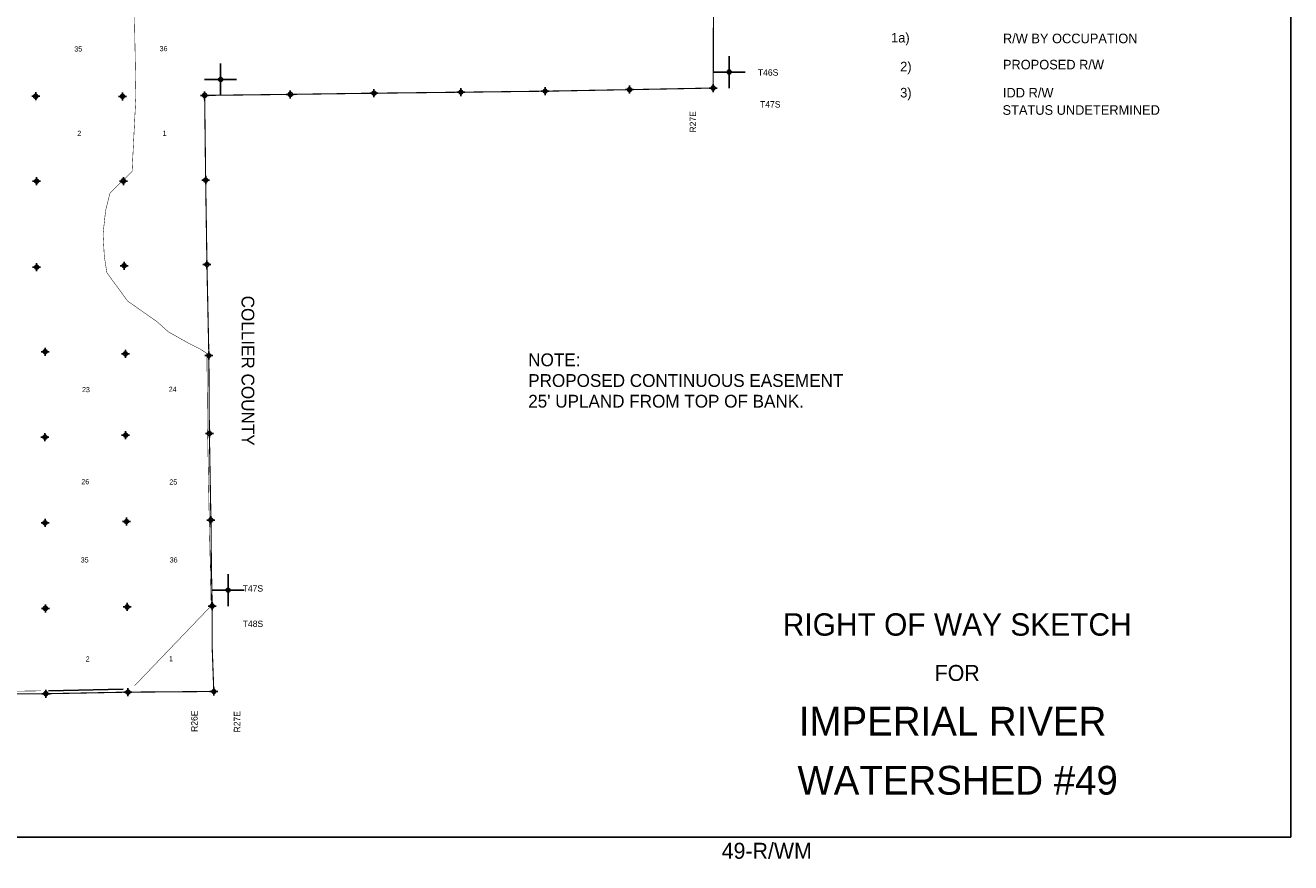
# Model space of a CAD drawing. Extents: x 192051 to 352051, y 711014 to 817615.
# Tile 6 of 8: x 272811 to 352051, y 711014 to 763438. Entities that reach past the tile are written whole.
import ezdxf
from ezdxf.enums import TextEntityAlignment as Align

# ---------------------------------------------------------------- set-up
doc = ezdxf.new("R2010")
doc.units = 0
doc.header["$LTSCALE"] = 800
doc.header["$PDMODE"] = 34
doc.header["$PDSIZE"] = 250
doc.linetypes.add('PHANTOM', pattern=[0])
doc.layers.get('0').update_dxf_attribs({"linetype": 'CONTINUOUS'})
for name, color, linetype in [('BORDER', 1, 'CONTINUOUS'), ('COUNTY', 15, 'PHANTOM'), ('SEC', 2, 'CONTINUOUS'), ('TEXT', 7, 'CONTINUOUS'), ('WSHEDS', 3, 'CONTINUOUS')]:
    doc.layers.add(name, color=color, linetype=linetype)

# ---------------------------------------------------------------- blocks, each defined once
blk = doc.blocks.new('TICK')
at = {"color": 0}
for points in [[(500, 0), (500, 1000)], [(0, 500), (1000, 500)]]:
    blk.add_lwpolyline(points, dxfattribs=at)
blk.add_point((500, 500), dxfattribs=at)
blk = doc.blocks.new('TEMPRW')
at = {"layer": 'TEXT', "color": 0}
for s, height, p in [('RIGHT OF WAY SKETCH', 840, (0, 1699.918276)), ('FOR', 600, (0, 0))]:
    blk.add_text(s, height=height, dxfattribs=at).set_placement(p, align=Align.CENTER)

msp = doc.modelspace()

# ---------------------------------------------------------------- linework, layer by layer
at = {"layer": 'BORDER', "color": 0}
msp.add_lwpolyline([(192051.435203, 712615.146407), (352051.435203, 712615.146407), (352051.435203, 817615.146407), (192051.435203, 817615.146407)], close=True, dxfattribs=at)
at = {"layer": 'COUNTY', "color": 0, "const_width": 70}
for points in [[(315253.358415, 806628.657169), (315283.113577, 803246.545876), (315346.804753, 797992.877701), (315435.494489, 792713.938529), (315683.213053, 785858.978446), (315722.132701, 780672.472566), (315802.035522, 775318.174464), (315831.941223, 770014.418357), (315903.602003, 764685.30044), (315889.5448, 759510.222), (310646.82596, 759410.195635), (305367.841381, 759313.127639), (300080.660168, 759249.618087), (294642.670284, 759186.925847), (289405.713221, 759114.765599), (287696.969652, 759094.033498), (286890.803257, 759084.252322), (285809.99974, 759071.138987), (285252.49052, 759064.374755), (284041.59151, 759049.682978)], [(284041.59151, 759049.682978), (284105.099237, 753743.862627), (284169.062509, 749516.198236), (284185.071325, 748458.092482), (284304.723269, 742770.051426), (284322.488651, 740043.231697), (284336.593808, 737878.222144), (284432.630294, 732466.722293), (284447.098622, 731773.910097), (284462.144326, 729536.573319), (284512.052508, 727080.441699), (284512.849904, 724524.883253), (284614.285974, 721733.044926), (280854.563407, 721702.893645), (279239.110017, 721689.938437), (274095.638029, 721592.435618), (268826.84874, 721554.251238)]]:
    msp.add_lwpolyline(points, dxfattribs=at)
at = {"layer": 'SEC', "color": 0}
for p in [(273462.650074, 758995.280834), (278898.727663, 758990.669403), (284041.59151, 759049.682978), (289405.713221, 759114.765599), (294642.670284, 759186.925847), (300080.660168, 759249.618087), (305367.841381, 759313.127639), (310646.82596, 759410.195635), (315889.5448, 759510.222), (273517.311258, 753676.144675), (278953.480493, 753688.284985), (284105.099237, 753743.862627), (273521.396458, 748298.652357), (278999.857453, 748385.94639), (284185.071325, 748458.092482), (274053.619744, 743002.031907), (279078.5465, 742865.651864), (284304.723269, 742770.051426), (274041.136493, 737658.134718), (279092.611371, 737781.269201), (284336.593808, 737878.222144), (274045.267516, 732289.018272), (279146.768504, 732369.998463), (284432.630294, 732466.722293), (274066.241926, 726936.561921), (279192.916349, 727025.780514), (284512.052508, 727080.441699), (279239.110017, 721689.938437), (284614.285974, 721733.044926), (274095.638029, 721592.435618)]:
    msp.add_point(p, dxfattribs=at)
at = {"layer": 'WSHEDS', "color": 0, "const_width": 30}
for points in [[(279638.538374, 764388.79763), (279734.324169, 758982.278334), (279538.538374, 755113.226837), (279499.199032, 754283.474003), (278114.380782, 752938.221989), (277837.417132, 751830.367389), (277679.152189, 750366.416667), (277758.284661, 748981.598417), (277916.549604, 747952.876288), (279222.235382, 746172.395681), (281081.848461, 744866.709902), (281773.251748, 744243.599666), (283001.779874, 743554.882476), (283721.605163, 743196.528249), (284182.857558, 742895.427604), (284228.02401, 737895.673527), (284328.737367, 732486.840801), (284451.633628, 727097.226645), (279648.249113, 722086.542391)], [(273794.610922, 721771.673211), (271618.641237, 721742.969141)]]:
    msp.add_lwpolyline(points, dxfattribs=at)
at = {"layer": 'WSHEDS', "color": 0}
msp.add_lwpolyline([(278928.489514, 721871.036429), (274255.213879, 721782.607003)], dxfattribs=at)

# ---------------------------------------------------------------- block references
at = {"color": 0, "xscale": 2, "yscale": 2, "zscale": 2}
for p in [(315889.544795, 759510.221971), (284041.591506, 759049.682949), (284512.052503, 727080.44167)]:
    msp.add_blockref('TICK', p, dxfattribs=at)
at = {"layer": 'TEXT', "color": 0, "xscale": 1.667, "yscale": 1.667, "zscale": 1.667}
msp.add_blockref('TEMPRW', (331167.888765, 722392.315699), dxfattribs=at)

# ---------------------------------------------------------------- texts
at = {"layer": 'TEXT', "color": 0}
for s, height, p in [('1a)', 600.12, (327030.325815, 762363.934289)), ('R/W BY OCCUPATION', 600.12, (334031.499684, 762315.975896)), ('2)', 600.12, (327596.969581, 760558.811432)), ('PROPOSED R/W', 600.12, (334031.499684, 760677.553039)), ('T46S', 400, (318689.040073, 760285.078178)), ('3)', 600.12, (327596.969581, 758920.388575)), ('IDD R/W ', 600.12, (334031.499684, 758920.388575)), ('T47S', 400, (318822.540073, 758289.478178)), ('STATUS UNDETERMINED', 600.12, (334006.862999, 757836.374414)), ('NOTE:', 800, (304304.093774, 742095.628235)), ('PROPOSED CONTINUOUS EASEMENT', 800, (304304.093774, 740800.39014)), ("25' UPLAND FROM TOP OF BANK.", 800, (304304.093774, 739505.152045)), ('T47S', 400, (286422.518281, 727984.390976)), ('T48S', 400, (286426.318281, 725769.190976))]:
    msp.add_text(s, height=height, dxfattribs=at).set_placement(p)
for s, height, p in [('35', 320, (276127.012992, 761797.561774)), ('36', 320, (281468.979286, 761818.593826)), ('2', 320, (276190.107082, 756518.516705)), ('1', 320, (281532.073377, 756518.516705)), ('23', 320, (276610.734349, 740471.060977)), ('24', 320, (282036.826097, 740492.09303)), ('26', 320, (276568.671622, 734708.278711)), ('25', 320, (282078.888824, 734687.246659)), ('35', 320, (276526.608895, 729807.810579)), ('36', 320, (282099.920187, 729807.810579)), ('2', 320, (276715.891166, 723603.355219)), ('1', 320, (281931.669281, 723624.387271)), ('IMPERIAL RIVER', 1800, (330879.916601, 718973.722776)), ('WATERSHED #49', 1800, (331195.80316, 715275.313246)), ('49-R/WM', 1000, (319241.96443, 711258.469476))]:
    msp.add_text(s, height=height, dxfattribs=at).set_placement(p, align=Align.CENTER)
msp.add_text('R27E', height=400, rotation=90, dxfattribs=at).set_placement((314819.127736, 758064.715396), align=Align.RIGHT)
for s, height, rotation, p in [('COLLIER COUNTY', 800, 270, (286351.152931, 746512.366276)), ('R26E', 400, 90, (283597.560913, 719202.380656)), ('R27E', 400, 90, (286268.560913, 719169.280656))]:
    msp.add_text(s, height=height, rotation=rotation, dxfattribs=at).set_placement(p)

doc.saveas('drawing.dxf')
